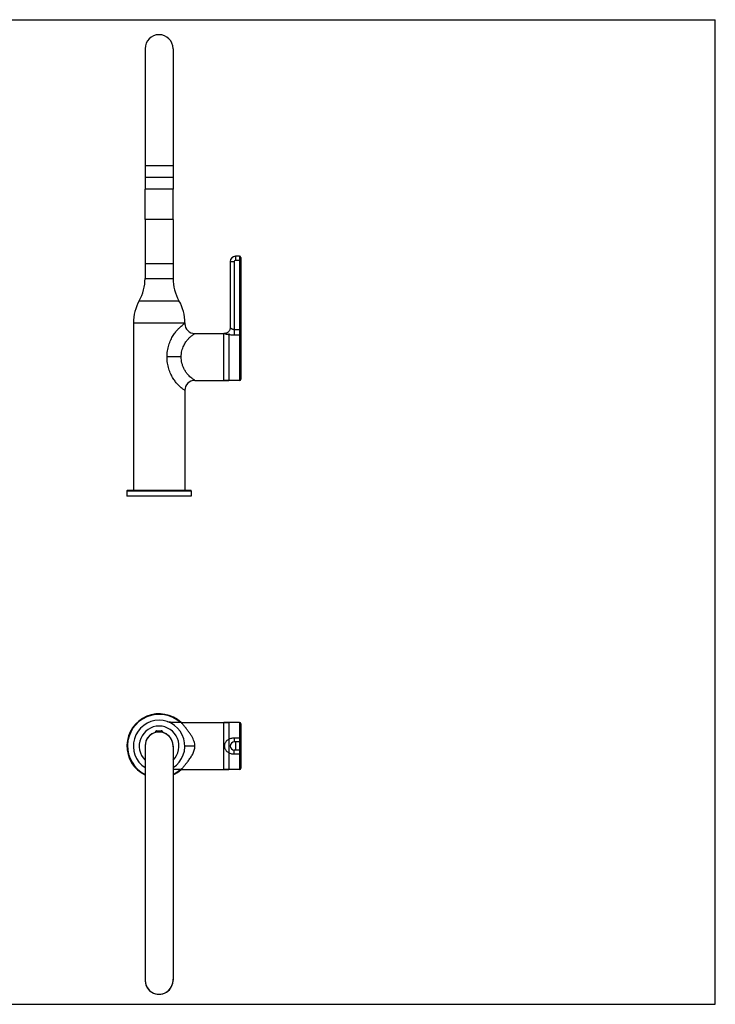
# Model space of a CAD drawing. Header units: millimetres. Extents: x 0 to 1189, y 0 to 841.
# Tile 2 of 2: x 594 to 1189, y 0 to 841. Entities that reach past the tile are written whole.
import ezdxf

# ---------------------------------------------------------------- set-up
doc = ezdxf.new("R2010")
doc.units = ezdxf.units.MM
doc.header["$LTSCALE"] = 65.395
doc.layers.get('0').update_dxf_attribs({"linetype": 'CONTINUOUS'})
doc.layers.add('ACHSEN', color=7, linetype='CONTINUOUS')
doc.layers.add('FLAECHEN', color=7, linetype='CONTINUOUS')

msp = doc.modelspace()

# ---------------------------------------------------------------- linework, layer by layer
at = {"color": 7, "linetype": 'CONTINUOUS'}
for p, q in [((0, 841), (1189, 841)), ((1189, 0), (1189, 841)), ((701.7, 816.24), (701.7, 706.24)), ((725.6, 816.24), (725.6, 706.24)), ((701.65, 706.24), (701.65, 696.24)), ((725.65, 706.24), (701.65, 706.24)), ((725.65, 706.24), (725.65, 696.24)), ((725.65, 696.24), (701.65, 696.24)), ((701.7, 670.47), (701.7, 696.24)), ((725.6, 670.47), (725.6, 696.24)), ((701.65, 670.47), (701.65, 619.94)), ((725.65, 670.47), (701.65, 670.47)), ((725.65, 670.47), (725.65, 619.94)), ((774.39, 634.44), (774.39, 577.94)), ((782.39, 638.94), (778.89, 638.94)), ((783.39, 637.94), (783.39, 533.94)), ((773.15, 572.94), (773.15, 532.94)), ((783.39, 558.58), (783.42, 558.58)), ((783.42, 558.58), (783.42, 547.3)), ((783.39, 547.3), (783.42, 547.3)), ((740.65, 438.94), (686.65, 438.94)), ((773.15, 240.63), (773.15, 200.63)), ((783.39, 239.63), (783.39, 201.63)), ((783.42, 237.13), (783.39, 237.13)), ((783.39, 236.13), (783.42, 236.13)), ((783.39, 235.66), (783.42, 235.66)), ((783.42, 235.66), (783.42, 237.13)), ((701.7, 220.63), (701.7, 20.63)), ((725.6, 220.63), (725.6, 20.63)), ((782.39, 224.13), (777.89, 224.13)), ((782.39, 217.13), (777.89, 217.13)), ((783.39, 205.59), (783.42, 205.59)), ((783.39, 205.12), (783.42, 205.12)), ((783.39, 204.13), (783.42, 204.13)), ((783.42, 205.59), (783.42, 204.13)), ((0, 0), (1189, 0))]:
    msp.add_line(p, q, dxfattribs=at)
at = {"color": 9, "linetype": 'CONTINUOUS'}
for p, q in [((725.6, 716.24), (701.7, 716.24)), ((701.65, 632.64), (725.65, 632.64)), ((774.39, 634.44), (777.89, 634.44)), ((777.89, 634.44), (777.89, 571.75)), ((778.89, 638.94), (778.89, 635.44)), ((783.39, 635.44), (778.89, 635.44)), ((782.39, 638.94), (782.39, 532.94)), ((777.89, 576.45), (783.39, 576.45)), ((777.89, 571.75), (782.39, 571.75)), ((686.15, 438.44), (741.15, 438.44)), ((782.39, 240.63), (782.39, 200.63)), ((716.75, 232.84), (710.55, 232.84)), ((716.52, 233.27), (710.78, 233.27)), ((777.89, 227.43), (777.89, 224.13)), ((782.39, 227.43), (777.89, 227.43)), ((778.89, 224.13), (778.89, 217.13)), ((777.89, 213.83), (777.89, 217.13)), ((777.89, 213.83), (782.39, 213.83))]:
    msp.add_line(p, q, dxfattribs=at)
at = {"color": 7, "linetype": 'CONTINUOUS'}
msp.add_lwpolyline([(774.39, 577.94), (774.38, 577.6), (774.32, 577.09), (774.2, 576.59), (774.04, 576.1), (773.83, 575.64), (773.57, 575.19), (773.26, 574.78), (772.92, 574.4), (772.54, 574.06), (772.12, 573.75), (771.68, 573.5), (771.21, 573.28), (770.73, 573.12), (770.23, 573.01), (769.72, 572.95), (769.39, 572.94)], dxfattribs=at)
for centre, radius, start, end in [((713.65, 816.24), 11.95, 0, 180), ((778.89, 634.44), 4.5, 90, 180), ((782.39, 637.94), 1, 359.99996, 90), ((782.39, 533.94), 1, 270, 360), ((686.65, 438.44), 0.5, 90, 180), ((740.65, 438.44), 0.5, 0, 90), ((713.65, 220.63), 27.5, 46.66788, 244.23841), ((782.39, 239.63), 1, 0, 90), ((713.65, 220.63), 12, 356.06339, 183.93661), ((713.65, 220.63), 11.95, 0, 180), ((711.05, 232.84), 0.5, 122.23095, 180), ((716.25, 232.84), 0.5, 0, 57.76905), ((777.89, 220.63), 3.5, 90, 270), ((782.39, 223.13), 1, 0, 90), ((782.39, 218.13), 1, 270, 360), ((713.65, 220.63), 27.5, 295.76125, 313.33041), ((782.39, 201.63), 1, 270, 360), ((713.65, 20.63), 12, 176.4093, 3.5907), ((713.65, 20.63), 11.95, 180, 360)]:
    msp.add_arc(centre, radius, start, end, dxfattribs=at)
at = {"color": 9, "linetype": 'CONTINUOUS'}
for centre, radius, start, end in [((778.89, 634.44), 1, 90, 180), ((713.65, 220.63), 27, 47.77441, 243.72667), ((713.65, 220.63), 27, 296.27189, 312.22848)]:
    msp.add_arc(centre, radius, start, end, dxfattribs=at)
for points, knots in [([(769.39, 572.94), (769.42, 572.93), (769.56, 572.9), (769.86, 572.81), (770.4, 572.68), (771.17, 572.5), (772.12, 572.3), (772.81, 572.18), (773.15, 572.13)], [0, 0, 0, 0, 0.026175, 0.107709, 0.248659, 0.454254, 0.72718, 1, 1, 1, 1]), ([(773.15, 572.13), (773.23, 572.11), (773.8, 572.03), (774.88, 571.89), (776.38, 571.77), (777.39, 571.75), (777.89, 571.75)], [0, 0, 0, 0, 0.05131, 0.36289, 0.686202, 1, 1, 1, 1]), ([(774.39, 577.94), (774.4, 577.93), (774.46, 577.88), (774.58, 577.78), (774.8, 577.62), (775.12, 577.39), (775.53, 577.13), (776.05, 576.86), (776.64, 576.63), (777.26, 576.48), (777.68, 576.45), (777.89, 576.45)], [0, 0, 0, 0, 0.013382, 0.054697, 0.125055, 0.225289, 0.3541, 0.506486, 0.673546, 0.84064, 1, 1, 1, 1]), ([(783.39, 570.81), (783.39, 570.91), (783.36, 571.11), (783.21, 571.37), (782.99, 571.58), (782.7, 571.72), (782.49, 571.75), (782.39, 571.75)], [0, 0, 0, 0, 0.194124, 0.390531, 0.590578, 0.7942, 1, 1, 1, 1]), ([(777.89, 227.43), (777.39, 227.43), (776.36, 227.35), (774.83, 227.01), (773.77, 226.59), (773.22, 226.31), (773.15, 226.27)], [0, 0, 0, 0, 0.305822, 0.626511, 0.946893, 1, 1, 1, 1]), ([(783.39, 227.09), (783.39, 227.12), (783.34, 227.22), (783.18, 227.3), (782.96, 227.37), (782.69, 227.42), (782.49, 227.43), (782.39, 227.43)], [0, 0, 0, 0, 0.104165, 0.257626, 0.467624, 0.721885, 1, 1, 1, 1]), ([(773.15, 226.27), (772.79, 226.08), (772.06, 225.62), (771.09, 224.76), (770.31, 223.77), (769.77, 222.73), (769.46, 221.68), (769.39, 220.97), (769.39, 220.63)], [0, 0, 0, 0, 0.171222, 0.363511, 0.540303, 0.702678, 0.854736, 1, 1, 1, 1]), ([(769.39, 220.63), (769.39, 220.28), (769.46, 219.58), (769.77, 218.53), (770.3, 217.49), (771.09, 216.49), (772.05, 215.64), (772.79, 215.18), (773.15, 214.98)], [0, 0, 0, 0, 0.144859, 0.296819, 0.458727, 0.63507, 0.828491, 1, 1, 1, 1]), ([(773.15, 214.98), (773.23, 214.94), (773.78, 214.65), (774.85, 214.23), (776.37, 213.9), (777.39, 213.83), (777.89, 213.83)], [0, 0, 0, 0, 0.055891, 0.377214, 0.696198, 1, 1, 1, 1]), ([(783.39, 214.17), (783.39, 214.13), (783.34, 214.04), (783.18, 213.95), (782.96, 213.88), (782.69, 213.84), (782.49, 213.83), (782.39, 213.83)], [0, 0, 0, 0, 0.104165, 0.257626, 0.467624, 0.721884, 1, 1, 1, 1])]:
    msp.add_open_spline(points, degree=3, knots=knots, dxfattribs=at)
at = {"layer": 'ACHSEN', "color": 7, "linetype": 'CONTINUOUS'}
for p, q in [((769.39, 572.94), (768.9, 572.94)), ((768.9, 533.09), (768.9, 572.94)), ((782.39, 532.94), (771.9, 532.94)), ((686.15, 438.44), (686.15, 433.94)), ((741.15, 438.44), (741.15, 433.94)), ((741.15, 433.94), (686.15, 433.94)), ((768.9, 200.63), (768.9, 240.63)), ((782.39, 240.63), (768.9, 240.63)), ((710.55, 232.21), (710.55, 232.84)), ((711.85, 233.58), (715.45, 233.58)), ((716.75, 232.21), (716.75, 232.84)), ((782.39, 200.63), (768.9, 200.63))]:
    msp.add_line(p, q, dxfattribs=at)
for centre, start, end in [((711.85, 231.58), 90, 122.23095), ((715.45, 231.58), 57.76905, 90)]:
    msp.add_arc(centre, 2, start, end, dxfattribs=at)
msp.add_open_spline([(768.9, 533.09), (769.06, 533.09), (769.39, 533.1), (769.87, 533.09), (770.33, 533.08), (770.76, 533.05), (771.14, 533.02), (771.45, 532.99), (771.68, 532.97), (771.82, 532.95), (771.89, 532.94), (771.9, 532.94)], degree=3, knots=[0, 0, 0, 0, 0.160186, 0.323066, 0.480755, 0.625758, 0.75312, 0.857723, 0.935722, 0.983799, 1, 1, 1, 1], dxfattribs=at)
at = {"layer": 'FLAECHEN', "color": 7, "linetype": 'CONTINUOUS'}
for p, q in [((701.65, 632.64), (701.65, 619.94)), ((725.65, 632.64), (725.65, 619.94)), ((691.65, 581.99), (691.65, 438.94)), ((735.65, 581.99), (735.65, 581.54)), ((744.25, 572.94), (769.39, 572.94)), ((744.25, 532.94), (773.15, 532.94)), ((735.65, 524.34), (735.65, 438.94)), ((720.51, 241.53), (720.45, 241.55)), ((732.57, 240.63), (773.15, 240.63)), ((732.57, 200.63), (773.15, 200.63))]:
    msp.add_line(p, q, dxfattribs=at)
at = {"layer": 'FLAECHEN', "color": 9, "linetype": 'CONTINUOUS'}
for p, q in [((701.65, 619.94), (725.65, 619.94)), ((696.65, 600.97), (730.65, 600.97)), ((691.65, 581.99), (735.65, 581.99)), ((732.57, 552.94), (720.45, 552.94)), ((736.64, 235.83), (736.55, 235.95)), ((736.22, 204.9), (736.28, 204.97)), ((736.55, 205.3), (736.61, 205.38))]:
    msp.add_line(p, q, dxfattribs=at)
at = {"layer": 'FLAECHEN', "color": 7, "linetype": 'CONTINUOUS'}
for centre, radius, start, end in [((663.15, 619.94), 38.5, 330.47373, 360), ((764.15, 619.94), 38.5, 180, 209.52627), ((730.15, 581.99), 38.5, 150.47373, 180), ((697.15, 581.99), 38.5, 0, 29.52627), ((744.25, 581.54), 8.6, 180.00001, 269.99999), ((744.25, 524.34), 8.6, 90.00001, 179.99999), ((713.65, 220.63), 22, 302.92838, 237.07162), ((725.32, 256.54), 15.77, 252.21738, 253.57789), ((725.44, 256.95), 16.19, 253.5757, 254.38349)]:
    msp.add_arc(centre, radius, start, end, dxfattribs=at)
at = {"layer": 'FLAECHEN', "color": 9, "linetype": 'CONTINUOUS'}
for centre, radius, start, end in [((756.03, 552.49), 23.59, 136.78235, 138.0566), ((756.01, 552.51), 23.56, 136.56264, 136.7821), ((757.14, 554.28), 25.02, 221.18231, 221.6388), ((713.65, 220.63), 17, 314.67776, 225.32224), ((650.13, 275.5), 111.33, 320.69224, 320.91098)]:
    msp.add_arc(centre, radius, start, end, dxfattribs=at)
for points, knots in [([(720.45, 552.94), (720.45, 554.68), (720.71, 558.13), (721.83, 563.06), (723.52, 567.46), (725.52, 571.2), (727.66, 574.21), (729.72, 576.59), (731.6, 578.42), (733.2, 579.77), (734.43, 580.7), (735.2, 581.24), (735.56, 581.48), (735.65, 581.54)], [0, 0, 0, 0, 0.155216, 0.306478, 0.447279, 0.573697, 0.682716, 0.775425, 0.853336, 0.915722, 0.961888, 0.99039, 1, 1, 1, 1]), ([(738.9, 568.71), (739.09, 568.91), (739.6, 569.43), (740.45, 570.22), (741.41, 571.02), (742.48, 571.82), (743.42, 572.45), (744.07, 572.84), (744.25, 572.94)], [0, 0, 0, 0, 0.119937, 0.321268, 0.50633, 0.668235, 0.908705, 1, 1, 1, 1]), ([(732.57, 552.94), (732.57, 553.83), (732.67, 555.59), (733.12, 558.12), (733.79, 560.42), (734.84, 562.99), (736.34, 565.64), (737.77, 567.46), (738.48, 568.26), (738.48, 568.26)], [0, 0, 0, 0, 0.158658, 0.314049, 0.457944, 0.586868, 0.809394, 0.998719, 1, 1, 1, 1]), ([(735.65, 524.34), (735.56, 524.4), (735.21, 524.64), (734.43, 525.18), (733.2, 526.1), (731.6, 527.46), (729.71, 529.29), (727.65, 531.68), (725.53, 534.71), (723.51, 538.43), (721.83, 542.83), (720.71, 547.75), (720.45, 551.2), (720.45, 552.94)], [0, 0, 0, 0, 0.009587, 0.038027, 0.084222, 0.146577, 0.224494, 0.317846, 0.426989, 0.552836, 0.69377, 0.844973, 1, 1, 1, 1]), ([(738.32, 537.81), (737.7, 538.52), (736.52, 540.02), (735.05, 542.48), (733.92, 545.07), (733.12, 547.7), (732.67, 550.33), (732.57, 552.08), (732.57, 552.94)], [0, 0, 0, 0, 0.170086, 0.346271, 0.517663, 0.68263, 0.843205, 1, 1, 1, 1]), ([(744.25, 532.94), (744.2, 532.97), (743.97, 533.1), (743.45, 533.42), (742.57, 534), (741.36, 534.89), (739.91, 536.11), (738.94, 537.11), (738.45, 537.66)], [0, 0, 0, 0, 0.024231, 0.104509, 0.24447, 0.444193, 0.703955, 1, 1, 1, 1]), ([(736.55, 235.95), (736.06, 236.55), (735.21, 237.6), (734.06, 238.91), (733.28, 239.82), (732.82, 240.34), (732.62, 240.57), (732.57, 240.63)], [0, 0, 0, 0, 0.378385, 0.659551, 0.850824, 0.963231, 1, 1, 1, 1]), ([(744.25, 220.63), (744.25, 221.27), (744.14, 222.62), (743.61, 224.7), (742.72, 226.88), (741.5, 229.13), (739.99, 231.41), (738.37, 233.67), (737.21, 235.13), (736.64, 235.83)], [0, 0, 0, 0, 0.111018, 0.234562, 0.370756, 0.518386, 0.676804, 0.844162, 1, 1, 1, 1]), ([(744.25, 220.63), (743.15, 220.63), (741.13, 220.63), (738.48, 220.63), (736.71, 220.63), (735.87, 220.63), (735.65, 220.63)], [0, 0, 0, 0, 0.382684, 0.707107, 0.923879, 1, 1, 1, 1]), ([(736.61, 205.38), (737.24, 206.16), (738.21, 207.39), (739.5, 209.14), (740.5, 210.59), (741.47, 212.12), (742.65, 214.23), (743.62, 216.46), (744.15, 218.81), (744.25, 220.02), (744.25, 220.63)], [0, 0, 0, 0, 0.173389, 0.271234, 0.373668, 0.478883, 0.583731, 0.791695, 0.895503, 1, 1, 1, 1]), ([(732.57, 200.63), (732.62, 200.68), (732.82, 200.92), (733.25, 201.41), (733.91, 202.16), (734.93, 203.35), (735.71, 204.28), (736.22, 204.9)], [0, 0, 0, 0, 0.042284, 0.164498, 0.348802, 0.571004, 1, 1, 1, 1])]:
    msp.add_open_spline(points, degree=3, knots=knots, dxfattribs=at)
at = {"layer": 'FLAECHEN', "color": 7, "linetype": 'CONTINUOUS'}
for points, knots in [([(732.57, 240.63), (731.58, 240.63), (729.57, 240.58), (726.51, 240.57), (723.66, 240.78), (721.87, 241.14), (721.09, 241.36)], [0, 0, 0, 0, 0.264086, 0.528172, 0.792259, 1, 1, 1, 1]), ([(732.57, 200.62), (731.58, 200.62), (729.57, 200.67), (727.23, 200.68), (725.9, 200.62), (725.6, 200.6)], [0, 0, 0, 0, 0.435485, 0.870969, 1, 1, 1, 1])]:
    msp.add_open_spline(points, degree=3, knots=knots, dxfattribs=at)

doc.saveas('drawing.dxf')
